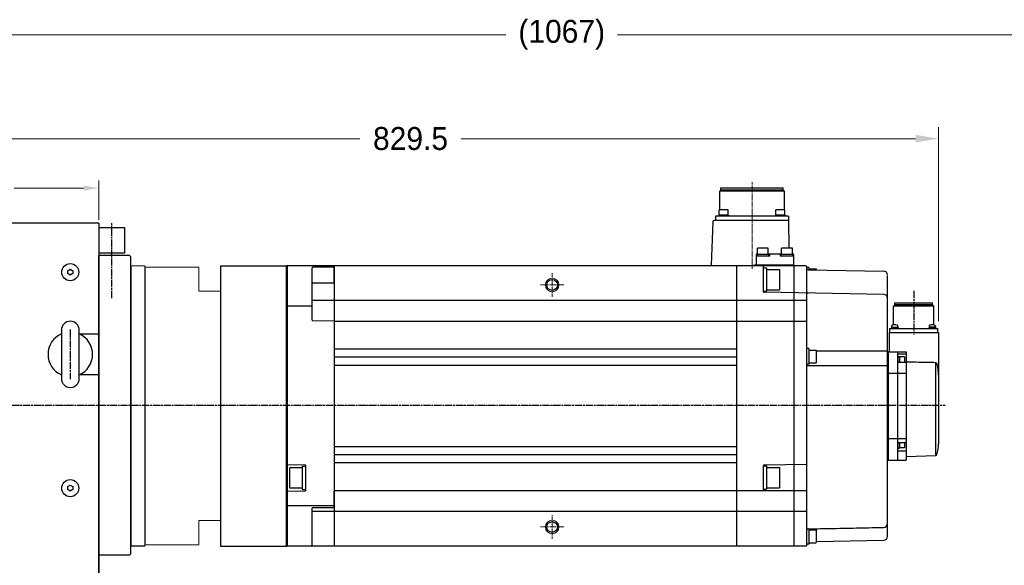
# Model space of a CAD drawing. Header units: millimetres. Extents: x 0 to 3370, y -35 to 2376.
# Tile 4 of 24: x 785 to 1558, y 1209 to 1637. Entities that reach past the tile are written whole.
import ezdxf

# ---------------------------------------------------------------- set-up
doc = ezdxf.new("R2010")
doc.units = ezdxf.units.MM
for name, pattern in [('CENTER', [2, 1.25, -0.25, 0.25, -0.25]), ('CHAIN', [0.3543, 0.2362, -0.0295, 0.0591, -0.0295]), ('DOT', [0.25, 0, -0.25])]:
    doc.linetypes.add(name, pattern=pattern)
for name, color, linetype in [('03__ASM_ALL_CURVES', 7, 'Continuous'), ('08-치수 기호 문자', 3, 'Continuous'), ('1', 1, 'CENTER'), ('7_ALL_FEATURES', 7, 'Continuous'), ('ATA-CENTER', 133, 'CENTER'), ('Involute Gear', 3, 'Continuous')]:
    doc.layers.add(name, color=color, linetype=linetype)
for name, color, linetype, lineweight in [('AM_0', 7, 'Continuous', 50), ('AM_5_Dimension', 6, 'Continuous', 13), ('CENTER', 7, 'CENTER', 18), ('OBJECT', 6, 'Continuous', 25), ('SUNPOU', 5, 'Continuous', 18)]:
    doc.layers.add(name, color=color, linetype=linetype, lineweight=lineweight)
doc.styles.get("Standard").update_dxf_attribs({"font": 'gulim.ttc'})
doc.dimstyles.new('ata_L1', dxfattribs={"dimtxt": 12, "dimasz": 12, "dimexe": 6, "dimexo": 6, "dimgap": 6, "dimtad": 0, "dimtih": 1, "dimtoh": 1, "dimdec": 3, "dimdsep": 46, "dimtxsty": 'Standard', "dimcen": 0, "dimclrd": 252, "dimclre": 252, "dimclrt": 4, "dimadec": 6, "dimazin": 2, "dimtfac": 1, "dimtdec": 6, "dimtofl": 0, "dimtmove": 0, "dimatfit": 3, "dimfxl": 0, "dimtolj": 1, "dimtzin": 0, "dimlwd": 0, "dimlwe": 0, "dimarcsym": 0})
doc.dimstyles.new('ata_L2', dxfattribs={"dimtxt": 18, "dimasz": 18, "dimexe": 9, "dimexo": 9, "dimgap": 9, "dimtad": 0, "dimtih": 1, "dimtoh": 1, "dimdec": 6, "dimdsep": 46, "dimtxsty": 'Standard', "dimcen": 0, "dimclrd": 252, "dimclre": 252, "dimclrt": 4, "dimadec": 6, "dimazin": 2, "dimtfac": 1, "dimtdec": 6, "dimtofl": 0, "dimtmove": 0, "dimatfit": 3, "dimfxl": 0, "dimtolj": 1, "dimtzin": 0, "dimlwd": 0, "dimlwe": 0, "dimarcsym": 0})

# ---------------------------------------------------------------- blocks, each defined once
blk = doc.blocks.new('*D8637')
at = {"color": 252, "lineweight": 0}
for p, q in [((677.15, 1483.31), (677.15, 1511.3)), ((847.15, 1480.31), (847.15, 1511.3)), ((689.15, 1505.3), (743.71, 1505.3)), ((835.15, 1505.3), (780.6, 1505.3))]:
    blk.add_line(p, q, dxfattribs=at)
at = {"color": 252}
for points in [[(689.15, 1507.3), (689.15, 1503.3), (677.15, 1505.3)], [(835.15, 1503.3), (835.15, 1507.3), (847.15, 1505.3)]]:
    blk.add_solid(points, dxfattribs=at)
at = {"layer": 'Defpoints', "color": 0}
for p in [(847.15, 1505.3), (677.15, 1477.31), (847.15, 1474.31)]:
    blk.add_point(p, dxfattribs=at)
at = {"color": 4, "insert": (762.15, 1505.3), "char_height": 12, "attachment_point": 5}
blk.add_mtext('\\A1;170', dxfattribs=at)
blk = doc.blocks.new('*D8264')
at = {"color": 252, "lineweight": 0}
for p, q in [((677.15, 1486.31), (677.15, 1553.1)), ((1506.65, 1400.88), (1506.65, 1553.1)), ((695.15, 1544.1), (1052.01, 1544.1)), ((1488.65, 1544.1), (1131.8, 1544.1))]:
    blk.add_line(p, q, dxfattribs=at)
at = {"color": 252}
for points in [[(695.15, 1547.1), (695.15, 1541.1), (677.15, 1544.1)], [(1488.65, 1541.1), (1488.65, 1547.1), (1506.65, 1544.1)]]:
    blk.add_solid(points, dxfattribs=at)
at = {"layer": 'Defpoints', "color": 0}
for p in [(1506.65, 1544.1), (677.15, 1477.31), (1506.65, 1391.88)]:
    blk.add_point(p, dxfattribs=at)
at = {"color": 4, "insert": (1091.9, 1544.1), "char_height": 18, "attachment_point": 5}
blk.add_mtext('\\A1;829.5', dxfattribs=at)
blk = doc.blocks.new('*D8245')
at = {"color": 252, "lineweight": 0}
for p, q in [((677.15, 1486.31), (677.15, 1634.66)), ((1744.15, 1140.81), (1744.15, 1634.66)), ((695.15, 1625.66), (1166.82, 1625.66)), ((1726.15, 1625.66), (1254.48, 1625.66))]:
    blk.add_line(p, q, dxfattribs=at)
at = {"color": 252}
for points in [[(695.15, 1628.66), (695.15, 1622.66), (677.15, 1625.66)], [(1726.15, 1622.66), (1726.15, 1628.66), (1744.15, 1625.66)]]:
    blk.add_solid(points, dxfattribs=at)
at = {"layer": 'Defpoints', "color": 0}
for p in [(1744.15, 1625.66), (677.15, 1477.31), (1744.15, 1131.81)]:
    blk.add_point(p, dxfattribs=at)
at = {"color": 4, "insert": (1210.65, 1625.66), "char_height": 18, "attachment_point": 5}
blk.add_mtext('\\A1;(1067)', dxfattribs=at)

msp = doc.modelspace()

# ---------------------------------------------------------------- linework, layer by layer
for p, q in [((847.1527826, 1477.812701), (677.6527826, 1477.812701)), ((847.1527826, 1477.812701), (847.1527826, 1477.312701)), ((847.1527826, 1477.312701), (847.1527826, 1219.31232)), ((871.1527826, 1452.31232), (847.1527826, 1452.31232)), ((847.1527826, 1217.31232), (847.1527826, 1452.31232)), ((872.1527826, 1451.31232), (871.1527826, 1452.31232)), ((872.1527826, 1425.31232), (872.1527826, 1451.31232)), ((822.6527826, 1440.4674015), (824.6527826, 1441.6221021)), ((822.6527826, 1438.1580005), (822.6527826, 1440.4674015)), ((824.6527826, 1441.6221021), (826.6527826, 1440.4674015)), ((826.6527826, 1440.4674015), (826.6527826, 1438.1580005)), ((824.6527826, 1437.0032999), (822.6527826, 1438.1580005)), ((826.6527826, 1438.1580005), (824.6527826, 1437.0032999)), ((872.1527826, 1243.31232), (872.1527826, 1425.31232)), ((847.1527826, 1407.312701), (847.1527826, 1135.812701)), ((817.6527826, 1393.812701), (817.6527826, 1355.812701)), ((831.6527826, 1355.812701), (831.6527826, 1393.812701)), ((831.6527826, 1390.812701), (842.1527826, 1390.812701)), ((831.6527826, 1390.812701), (847.1527826, 1390.812701)), ((847.1527826, 1390.812701), (847.1527826, 1358.812701)), ((847.1527826, 1389.312701), (847.6527826, 1389.812701)), ((842.1527826, 1358.812701), (831.6527826, 1358.812701)), ((847.1527826, 1358.812701), (831.6527826, 1358.812701)), ((822.6527826, 1270.9674015), (824.6527826, 1272.1221021)), ((822.6527826, 1268.6580005), (822.6527826, 1270.9674015)), ((824.6527826, 1267.5032999), (822.6527826, 1268.6580005)), ((824.6527826, 1272.1221021), (826.6527826, 1270.9674015)), ((826.6527826, 1268.6580005), (824.6527826, 1267.5032999)), ((826.6527826, 1270.9674015), (826.6527826, 1268.6580005)), ((847.1527826, 950.812701), (847.1527826, 1253.812701)), ((872.1527826, 1218.31232), (872.1527826, 1243.31232)), ((883.1527847, 1224.31232), (872.1527826, 1224.31232)), ((871.1527826, 1217.31232), (847.1527826, 1217.31232)), ((871.1527826, 1217.31232), (872.1527826, 1218.31232))]:
    msp.add_line(p, q)
at = {"color": 7, "linetype": 'Continuous'}
msp.add_line((872.1527826, 1444.31232), (872.1527826, 1224.31232), dxfattribs=at)
msp.add_lwpolyline([(847.1527826, 1474.31232), (867.1527826, 1474.31232), (867.1527826, 1454.31232), (847.1527826, 1454.31232)])
for centre in [(824.6527826, 1439.312701), (824.6527826, 1439.312701), (824.6527826, 1269.812701), (824.6527826, 1269.812701)]:
    msp.add_circle(centre, 6.7)
for centre, radius, start, end in [((824.6527826, 1393.812701), 7, 0, 180), ((824.6527826, 1374.812701), 17.5, 113.5781784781, 246.4218215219), ((824.6527826, 1374.812701), 17.5, 293.5781784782, 66.4218215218), ((824.6527826, 1355.812701), 7, 180, 0)]:
    msp.add_arc(centre, radius, start, end)
at = {"layer": '03__ASM_ALL_CURVES', "color": 2, "linetype": 'DOT'}
msp.add_line((994.6527826, 1434.31232), (994.6527826, 1234.31232), dxfattribs=at)
at = {"layer": '08-치수 기호 문자', "color": 0, "ltscale": 5}
for p, q in [((942.6527826, 1444.31232), (994.6527826, 1444.31232)), ((942.6527826, 1444.31232), (942.6527826, 1224.31232)), ((942.6527826, 1224.31232), (994.6527826, 1224.31232))]:
    msp.add_line(p, q, dxfattribs=at)
at = {"layer": '1', "color": 0, "lineweight": 20}
for p, q in [((872.1527826, 1334.31232), (872.1527826, 1444.31232)), ((883.1527847, 1444.31232), (883.1527847, 1334.31232)), ((872.1527826, 1334.31232), (872.1527826, 1224.31232)), ((883.1527847, 1224.31232), (883.1527847, 1334.31232))]:
    msp.add_line(p, q, dxfattribs=at)
at = {"layer": '1'}
msp.add_line((847.6527826, 1389.812701), (847.1527826, 1389.312701), dxfattribs=at)
at = {"layer": '7_ALL_FEATURES', "color": 7, "linetype": 'Continuous'}
for p, q in [((1335.7437772, 1503.7927707), (1334.7537772, 1502.8027707)), ((1334.7537772, 1488.1627707), (1334.7537772, 1502.8027707)), ((1385.5517472, 1502.8027707), (1334.7537772, 1502.8027707)), ((1335.7437772, 1503.7927707), (1335.7437772, 1505.4123214)), ((1335.7437772, 1505.4123213), (1384.5615558, 1505.4123213)), ((1384.5617472, 1503.7927707), (1335.7437772, 1503.7927707)), ((1384.5617472, 1503.7927707), (1384.5615558, 1505.4123214)), ((1384.5617472, 1503.7927707), (1385.5517472, 1502.8027707)), ((1385.5517472, 1488.1627707), (1385.5517472, 1502.8027707)), ((1334.4277622, 1484.1627707), (1334.4277622, 1488.1627707)), ((1341.4277622, 1488.1627707), (1334.4277622, 1488.1627707)), ((1341.4277622, 1484.1627707), (1341.4277622, 1488.1627707)), ((1378.8777622, 1484.1627707), (1378.8777622, 1488.1627707)), ((1385.8777622, 1488.1627707), (1378.8777622, 1488.1627707)), ((1385.8777622, 1484.1627707), (1385.8777622, 1488.1627707)), ((1329.3190602, 1478.8476702), (1328.130779, 1444.8197506)), ((1388.7527622, 1479.8127707), (1330.3184515, 1479.8127707)), ((1331.5527622, 1483.1627707), (1331.5527622, 1479.8127707)), ((1388.7527622, 1483.1627707), (1331.5527622, 1483.1627707)), ((1388.7527622, 1479.8127707), (1331.5527622, 1479.8127707)), ((1334.1608006, 1484.1627707), (1334.1608006, 1483.1627707)), ((1341.7277622, 1484.1627707), (1334.1608006, 1484.1627707)), ((1341.4277622, 1484.1627707), (1334.4277622, 1484.1627707)), ((1341.7277622, 1484.1627707), (1341.7277622, 1483.1627707)), ((1378.6108006, 1484.1627707), (1378.6108006, 1483.1627707)), ((1386.1777622, 1484.1627707), (1378.6108006, 1484.1627707)), ((1385.8777622, 1484.1627707), (1378.8777622, 1484.1627707)), ((1386.1777622, 1484.1627707), (1386.1777622, 1483.1627707)), ((1388.745265, 1479.6162612), (1389.1206098, 1458.1127707)), ((1388.7527622, 1483.1627707), (1388.7527622, 1479.8127707)), ((1364.4027622, 1453.1127707), (1364.4027622, 1458.1127707)), ((1372.9012983, 1458.1127707), (1364.4042261, 1458.1127707)), ((1372.9027622, 1453.1127707), (1372.9027622, 1458.1127707)), ((1383.4027622, 1453.1127707), (1383.4027622, 1458.1127707)), ((1391.9012983, 1458.1127707), (1383.4042261, 1458.1127707)), ((1391.9027622, 1453.1127707), (1391.9027622, 1458.1127707)), ((1363.6527622, 1445.0127707), (1363.6527622, 1453.3127707)), ((1374.1527622, 1451.8127707), (1363.6527622, 1451.8127707)), ((1373.2527621, 1453.1127707), (1364.0989177, 1453.1127707)), ((1364.0989177, 1451.8127707), (1364.0989177, 1453.1127707)), ((1364.1527622, 1453.8127707), (1364.4027622, 1453.8127707)), ((1372.9027622, 1453.8127707), (1383.4027622, 1453.8127707)), ((1373.2527622, 1451.8127707), (1373.2527622, 1453.1127707)), ((1374.1527622, 1451.8127707), (1374.1527622, 1453.8127707)), ((1382.1527622, 1453.8127707), (1382.1527622, 1451.8127707)), ((1392.6527622, 1451.8127707), (1382.1527622, 1451.8127707)), ((1392.2527621, 1453.1127707), (1383.0989177, 1453.1127707)), ((1383.0989177, 1451.8127707), (1383.0989177, 1453.1127707)), ((1391.9027622, 1453.8127707), (1392.2527621, 1453.8127707)), ((1392.2527622, 1451.8127707), (1392.2527622, 1453.1127707)), ((1392.6527622, 1453.3127707), (1392.6527622, 1445.0127707)), ((994.6527826, 1443.91232), (994.2527826, 1444.31232)), ((994.6527826, 1443.95832), (995.0066807, 1444.3123214)), ((994.6527826, 1443.91232), (994.6527826, 1224.71232)), ((995.0066807, 1444.3123214), (995.0066807, 1289.0749169)), ((1402.152741, 1444.3123213), (995.0066807, 1444.3123213)), ((1014.6527826, 1401.7091323), (1014.6527826, 1442.6543299)), ((1031.6527826, 1443.1543299), (1015.1527826, 1443.1543299)), ((1031.6527826, 1444.3123214), (1031.6527826, 1431.2938185)), ((1032.1527826, 1224.3199823), (1032.1527826, 1444.3123214)), ((1328.3306572, 1444.6127707), (1362.6527831, 1444.6127707)), ((1348.1527474, 1224.3137654), (1348.1527387, 1444.3133724)), ((1392.4527831, 1444.8127707), (1362.5768179, 1444.8127707)), ((1362.6527831, 1444.6127707), (1362.6527831, 1444.8127707)), ((1363.1527579, 1444.3120873), (1363.1527579, 1444.6127706)), ((1369.1527622, 1424.0029866), (1369.1527352, 1443.8113115)), ((1369.1527621, 1443.0029352), (1369.15275, 1442.6702266)), ((1369.1527622, 1442.7260047), (1371.6527622, 1442.7260047)), ((1371.6527622, 1442.7252877), (1371.6527622, 1424.4113188)), ((1371.6527622, 1441.5260047), (1381.6527622, 1441.5260047)), ((1381.6527622, 1441.5260047), (1381.6527622, 1425.5260047)), ((1392.6527622, 1444.589347), (1392.6527622, 1444.6127707)), ((1392.6527622, 1444.589347), (1392.6527697, 1444.3118732)), ((1393.1527622, 1224.312813), (1393.1527568, 1444.3118867)), ((1403.1527622, 1224.8126092), (1403.1527622, 1443.31213)), ((1404.6527622, 1443.1115936), (1403.1527622, 1443.1115936)), ((1404.1353098, 1441.2006029), (1463.7051194, 1440.160808)), ((1404.6527622, 1443.1106242), (1404.6527622, 1441.1915707)), ((1404.6527622, 1442.0115936), (1410.6527622, 1442.0115936)), ((1410.6527622, 1442.0098713), (1410.6527622, 1441.0868403)), ((1466.6527622, 1231.8624783), (1466.6527622, 1436.762164)), ((1031.1527826, 1430.7938185), (1015.1527826, 1430.7938185)), ((1369.1527622, 1424.4113188), (1371.6527622, 1424.4113188)), ((1463.7051194, 1421.8612204), (1369.644036, 1423.5030627)), ((1371.6527622, 1425.5260047), (1381.6527622, 1425.5260047)), ((1403.1527622, 1417.2013094), (1014.6527826, 1417.2013094)), ((1014.6527826, 1412.5719857), (995.0066807, 1412.5719857)), ((1472.2677622, 1413.7123211), (1471.2777622, 1412.7223211)), ((1503.0277622, 1412.7223211), (1471.2777622, 1412.7223211)), ((1471.2777622, 1397.8492544), (1471.2777622, 1412.7223211)), ((1472.2677622, 1415.3123214), (1502.0377622, 1415.3123214)), ((1472.2677622, 1413.7123211), (1472.2677622, 1415.3123211)), ((1502.0377622, 1413.7123211), (1472.2677622, 1413.7123211)), ((1502.0377622, 1413.7123211), (1502.0377622, 1415.3123211)), ((1502.0377622, 1413.7123211), (1503.0277622, 1412.7223211)), ((1503.0277622, 1397.7942344), (1503.0277622, 1412.7223211)), ((994.6527826, 1405.3348516), (994.2527826, 1405.4530257)), ((1032.1527826, 1400.91232), (1015.1440564, 1401.2092084)), ((1032.1527826, 1400.91232), (1403.1527622, 1400.91232)), ((1468.2463549, 1395.0510153), (1506.0591695, 1395.0510153)), ((1468.2463549, 1395.0510153), (1468.2463549, 1391.8751358)), ((1469.6225998, 1395.5010153), (1469.6225998, 1395.0510153)), ((1469.6225998, 1395.5010153), (1474.95629, 1395.5010153)), ((1469.6225998, 1395.0510153), (1474.95629, 1395.0510153)), ((1469.8144449, 1396.7962234), (1469.8144449, 1395.5010153)), ((1469.8144449, 1396.1310153), (1469.8144449, 1396.1310153)), ((1469.8144449, 1396.1310153), (1474.7644449, 1396.1310153)), ((1472.2862469, 1396.1310153), (1471.8394449, 1395.5010153)), ((1472.7362469, 1396.1310153), (1472.292643, 1395.5010153)), ((1474.7644449, 1396.7962234), (1474.7644449, 1395.5010153)), ((1474.7644449, 1396.1310153), (1474.7644449, 1396.1310153)), ((1474.95629, 1395.5010153), (1474.95629, 1395.0510153)), ((1499.055264, 1395.5010153), (1499.055264, 1395.0510153)), ((1504.3889542, 1395.5010153), (1499.055264, 1395.5010153)), ((1504.3889542, 1395.0510153), (1499.055264, 1395.0510153)), ((1499.2471091, 1396.7962234), (1499.2471091, 1395.5010153)), ((1499.2471091, 1396.1310153), (1499.2471091, 1396.1310153)), ((1504.1971091, 1396.1310153), (1499.2471091, 1396.1310153)), ((1501.2753072, 1396.1310153), (1501.7189111, 1395.5010153)), ((1501.7253072, 1396.1310153), (1502.1721091, 1395.5010153)), ((1504.1971091, 1396.7962234), (1504.1971091, 1395.5010153)), ((1504.1971091, 1396.1310153), (1504.1971091, 1396.1310153)), ((1504.3889542, 1395.5010153), (1504.3889542, 1395.0510153)), ((1506.0591695, 1391.8751358), (1506.0591695, 1395.0510153)), ((1467.9467321, 1391.8751358), (1506.6527826, 1391.8751358)), ((1467.9467321, 1391.8751358), (1467.9467321, 1376.8123211)), ((1506.6527826, 1391.8751358), (1506.6527826, 1304.5384515)), ((1348.1527413, 1378.81232), (1032.1527826, 1378.81232)), ((1404.6527622, 1379.3126261), (1403.1527622, 1379.3126261)), ((1404.6527622, 1379.3116567), (1404.6527622, 1367.1589083)), ((1404.6527622, 1378.2126261), (1410.6527622, 1378.2126261)), ((1410.6527622, 1378.2109039), (1410.6527622, 1368.2143484)), ((1410.6527622, 1377.704891), (1466.6527622, 1377.704891)), ((1467.1527622, 1376.8123212), (1466.8527622, 1376.8123212)), ((1467.1527622, 1376.8123211), (1481.3449734, 1376.8123211)), ((1467.1527622, 1376.8123211), (1467.1527622, 1291.8123211)), ((1474.3977372, 1376.8123211), (1474.3977372, 1291.8123211)), ((1481.3449734, 1376.8123211), (1481.3449734, 1291.8123211)), ((1348.1527415, 1372.56232), (1032.1527826, 1372.56232)), ((1474.3977372, 1375.3292279), (1481.3449734, 1375.3292279)), ((1474.8939683, 1373.2546018), (1474.3977372, 1373.2546018)), ((1474.8939683, 1368.5413808), (1474.8939683, 1373.2546018)), ((1474.8939683, 1373.0561093), (1475.8864307, 1373.0561093)), ((1475.8864307, 1373.0561081), (1475.8864307, 1368.5413808)), ((1479.85628, 1372.7583706), (1475.8864307, 1372.7583706)), ((1479.85628, 1372.7583706), (1479.85628, 1368.5413808)), ((1032.1527826, 1366.31232), (1348.1527418, 1366.31232)), ((1404.6527622, 1367.1589083), (1403.1527622, 1367.1589083)), ((1403.1527622, 1366.040614), (1466.6527622, 1366.040614)), ((1404.6527622, 1368.2126261), (1410.6527622, 1368.2126261)), ((1481.3449734, 1368.5413808), (1474.3977372, 1368.5413808)), ((1504.524782, 1295.4232848), (1504.524782, 1368.2782665)), ((1467.1527622, 1359.964214), (1481.3449734, 1359.964214)), ((1467.1527622, 1308.6604281), (1481.3449734, 1308.6604281)), ((1348.1527443, 1302.31232), (1032.1527826, 1302.31232)), ((1474.3977372, 1305.7103384), (1481.3449734, 1305.7103384)), ((1474.8939683, 1300.9971174), (1474.3977372, 1300.9971174)), ((1474.8939683, 1300.9971174), (1474.8939683, 1305.7103384)), ((1475.8864307, 1305.7103384), (1475.8864307, 1301.1956099)), ((1479.85628, 1301.4933486), (1475.8864307, 1301.4933486)), ((1479.85628, 1305.7103384), (1479.85628, 1301.4933486)), ((1348.1527446, 1296.06232), (1032.1527826, 1296.06232)), ((1467.1527622, 1291.8123212), (1466.8527622, 1291.8123212)), ((1467.1527622, 1291.8123211), (1481.3449734, 1291.8123211)), ((1481.3449734, 1298.9491995), (1474.3977372, 1298.9491995)), ((1481.3449734, 1294.6138281), (1504.524782, 1295.4232848)), ((1009.3580183, 1287.8238422), (995.0067287, 1288.0743449)), ((997.1527826, 1269.818697), (997.1527826, 1285.818697)), ((1007.1527826, 1285.818697), (997.1527826, 1285.818697)), ((1007.1527826, 1287.018697), (1009.6527826, 1287.018697)), ((1007.1527826, 1268.7040111), (1007.1527826, 1287.01798)), ((1009.6527826, 1268.1135062), (1009.6527826, 1287.5238879)), ((1032.1527826, 1289.81232), (1348.1527448, 1289.81232)), ((1369.1527622, 1268.2123212), (1369.1527622, 1287.5199884)), ((1369.1527622, 1287.2123013), (1371.6527622, 1287.2123013)), ((1369.644036, 1288.0199122), (1403.1527622, 1288.6048092)), ((1371.6527622, 1287.2115843), (1371.6527622, 1268.8976154)), ((1371.6527622, 1286.0123013), (1381.6527622, 1286.0123013)), ((1381.6527622, 1286.0123013), (1381.6527622, 1270.0123013)), ((1007.1527826, 1269.818697), (997.1527826, 1269.818697)), ((1007.1527826, 1268.7040111), (1009.6527826, 1268.7040111)), ((1369.1527622, 1268.8976154), (1371.6527622, 1268.8976154)), ((1371.6527622, 1270.0123013), (1381.6527622, 1270.0123013)), ((994.6527826, 1263.2897884), (994.2527826, 1263.1716144)), ((995.0067287, 1267.5630492), (1009.3580183, 1267.8135519)), ((995.0067287, 1267.5630492), (995.0067287, 1224.3123193)), ((1031.6527826, 1267.2122438), (1031.6527826, 1254.9616881)), ((1032.1440564, 1267.7121677), (1032.1527826, 1267.71232)), ((1403.1527622, 1267.71232), (1032.1527826, 1267.71232)), ((1031.6527826, 1256.0526543), (995.0066807, 1256.0526543)), ((1014.6527826, 1224.8203856), (1014.6527826, 1253.9616881)), ((1031.1527826, 1254.4616881), (1015.1527826, 1254.4616881)), ((1403.1527622, 1251.4233306), (1014.6527826, 1251.4233306)), ((1404.6527622, 1237.8266308), (1404.6527622, 1225.9584318)), ((1404.6527622, 1237.0121496), (1410.6527622, 1237.0121496)), ((1410.6527622, 1237.0104274), (1410.6527622, 1227.0138719)), ((994.6527826, 1224.66632), (995.0067287, 1224.3123193)), ((1402.6704457, 1224.3123214), (995.0067266, 1224.3123214)), ((1404.6527622, 1225.9584318), (1403.1527622, 1225.9584318)), ((1404.6527622, 1227.0121496), (1410.6527622, 1227.0121496)), ((1410.6527622, 1227.9369029), (1463.7051194, 1228.8629352))]:
    msp.add_line(p, q, dxfattribs=at)
for centre, radius, start, end in [((1330.318451, 1478.8127707), 1, 90, 178), ((1388.5452954, 1479.6127707), 0.2, 0.9999996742, 89.9999813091), ((1388.5452954, 1479.6127707), 0.2, 0.9999996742, 89.9999813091), ((1364.1527622, 1453.3127707), 0.5, 90, 180), ((1392.1527622, 1453.3127707), 0.5, 0, 90), ((1015.1527826, 1442.6543299), 0.5, 90, 180), ((1328.3306572, 1444.8127707), 0.2, 177.9999999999, 270), ((1363.3527579, 1444.6127706), 0.2, 90, 180), ((1363.8527622, 1445.0127707), 0.2, 180, 270), ((1368.6527352, 1443.8113108), 0.5, 0.0000781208, 90.0012125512), ((1392.4527622, 1445.0127707), 0.2, 270, 0), ((1392.4527622, 1444.6127707), 0.2, 0, 90), ((1402.1524355, 1443.3119946), 1.0003268, 0.007752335, 89.9824966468), ((1404.1527622, 1442.2004506), 1, 180, 269.0000000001), ((1463.6527622, 1437.1612649), 3, 0, 89.0000000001), ((1031.1527826, 1431.2938185), 0.5, 270, 0), ((1015.1527826, 1430.2938185), 0.5, 90, 180), ((1369.6527622, 1424.0029866), 0.5, 180, 269.0000000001), ((1404.1527622, 1423.900863), 1, 180, 269.0000000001), ((1463.6527622, 1418.8616773), 3, 0, 89), ((1015.1527826, 1401.7091323), 0.5, 180, 269.0000000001), ((1470.7144449, 1396.7962234), 0.9, 106.9577632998, 180), ((1472.2894449, 1391.6310153), 6.3, 73.0422367, 106.9577632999), ((1473.8644449, 1396.7962234), 0.9, 0, 73.0422367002), ((1500.1471091, 1396.7962234), 0.9, 106.9577633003, 180), ((1501.7221091, 1391.6310153), 6.3, 73.0422367, 106.9577633), ((1503.2971091, 1396.7962234), 0.9, 0, 73.0422366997), ((1466.8527622, 1377.0123212), 0.2, 180, 270), ((1474.8949124, 1312.4464585), 11.2508512, 269.9951922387, 275.0559425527), ((1475.8861705, 1312.4870982), 11.2914883, 267.4822386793, 270.0013198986), ((1480.8486783, 1306.5551199), 0.4962951, 356.9195391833, 359.997424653), ((1476.8779388, 1304.5386593), 29.7748438, 343.6060978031, 359.9996000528), ((1466.8527622, 1291.6123212), 0.2, 90, 180), ((1504.4901455, 1296.4151426), 0.9924623, 271.9999999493, 343.6059399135), ((1009.3527826, 1287.5238879), 0.3, 0, 88.9999999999), ((1369.6527622, 1287.5199884), 0.5, 90.9999999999, 180), ((1009.3527826, 1268.1135062), 0.3, 271.0000000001, 0), ((1032.1527826, 1267.2122438), 0.5, 90.9999999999, 180), ((1368.6527622, 1268.2123212), 0.5, 270, 0), ((1015.1527826, 1253.9616881), 0.5, 90, 180), ((1031.1527826, 1254.9616881), 0.5, 270, 0), ((1404.1527622, 1236.8167692), 1, 91.1105809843, 180), ((1463.6527622, 1241.9660909), 3, 271.1014042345, 0), ((1463.6527622, 1231.8624783), 3, 271, 0), ((1014.1527826, 1224.8203856), 0.5, 269.9987163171, 0), ((1402.6516906, 1224.813042), 0.5010718, 272.1450804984, 359.9505099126)]:
    msp.add_arc(centre, radius, start, end, dxfattribs=at)
for points, start_tangent, end_tangent in [([(1361.6527831, 1445.0162612), (1361.7673821, 1444.9801263), (1361.883088, 1444.9445222), (1362.000047, 1444.9104764), (1362.1184521, 1444.8791309), (1362.2385139, 1444.8518086), (1362.3604332, 1444.8301359), (1362.4843006, 1444.8162612)], (0.9534587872, -0.3015233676), (0.997376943, -0.0723825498)), ([(1362.5768101, 1444.8127707), (1362.5470808, 1444.8131506), (1362.5162475, 1444.8143069), (1362.4843006, 1444.8162612)], (-1, -0.0000007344), (-0.9973769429, 0.0723825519)), ([(1504.524782, 1368.2782665), (1496.8324906, 1368.420335), (1489.1058877, 1368.561992), (1481.3449734, 1368.7032366)], (-0.9998282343, 0.0185338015), (-0.9998356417, 0.0181297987)), ([(1504.524782, 1368.2782665), (1504.6023566, 1368.2733362), (1504.6796304, 1368.2613765), (1504.7561153, 1368.2423536), (1504.8294449, 1368.2170187), (1504.9010192, 1368.1850606), (1504.9715521, 1368.1458729), (1505.0389463, 1368.1003794), (1505.101901, 1368.0496666), (1505.1627652, 1367.9916662), (1505.2212844, 1367.9256637)], (0.9998282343, -0.0185338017), (0.631357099, -0.7754922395)), ([(1505.4422577, 1367.4905904), (1505.4127162, 1367.5861908), (1505.3755784, 1367.6777041), (1505.3309513, 1367.7651942), (1505.2792629, 1367.8480932), (1505.2212844, 1367.9256637)], (-0.2543167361, 0.967120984), (-0.631357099, 0.7754922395)), ([(1506.6527826, 1358.4552066), (1506.6281463, 1359.7476722), (1506.5557086, 1361.0140404), (1506.4394385, 1362.2415574), (1506.2851924, 1363.4202442), (1506.1001396, 1364.5415822), (1505.8923928, 1365.597661), (1505.6703707, 1366.5821835), (1505.4422577, 1367.4905904)], (0, 1), (-0.2543135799, 0.967121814)), ([(994.6527826, 1288.4344663), (994.7549404, 1288.3305424), (994.8802218, 1288.2030744), (994.9972627, 1288.0839776)], (0.7010568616, -0.7131053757), (0.7009092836, -0.7132504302)), ([(995.0067599, 1288.1023594), (995.0067627, 1288.1088761), (995.0067654, 1288.116056), (995.0067678, 1288.1238925), (995.0067702, 1288.1323807), (995.0067723, 1288.1415244), (995.0067742, 1288.1513145), (995.006776, 1288.1617496), (995.0067775, 1288.1728388), (995.0067789, 1288.1845503), (995.00678, 1288.1968632), (995.006781, 1288.2097934), (995.0067817, 1288.2233044), (995.0067822, 1288.2373669), (995.0067825, 1288.2519941), (995.0067826, 1288.2671731), (995.0067825, 1288.282896), (995.0067821, 1288.2991687), (995.0067816, 1288.3159764), (995.0067808, 1288.3333185), (995.0067798, 1288.3512059), (995.0067787, 1288.3695867), (995.0067773, 1288.388432), (995.0067757, 1288.4077655), (995.0067739, 1288.4275311), (995.006772, 1288.4476882), (995.0067698, 1288.4682586), (995.0067675, 1288.4892237), (995.006765, 1288.5105726), (995.0067624, 1288.5323136), (995.0067595, 1288.554428), (995.0067566, 1288.5769161), (995.0067535, 1288.5997892), (995.0067502, 1288.6229814), (995.0067469, 1288.6464609), (995.0067434, 1288.6702556), (995.0067398, 1288.6942947), (995.0067361, 1288.7185319), (995.0067324, 1288.7429955), (995.0067285, 1288.7676602), (995.0067246, 1288.7925121), (995.0067207, 1288.8175621), (995.0067167, 1288.8427885), (995.0067127, 1288.868192), (995.0067086, 1288.8937826), (995.0067046, 1288.9194889), (995.0067005, 1288.9452804), (995.0066965, 1288.9711855), (995.0066925, 1288.9971245), (995.0066885, 1289.023043), (995.0066845, 1289.0489728), (995.0066807, 1289.0749169)], (0.0004814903, 0.9999998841), (-0.0002142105, 0.9999999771)), ([(994.9972627, 1267.5534166), (994.8802218, 1267.4343197), (994.7549404, 1267.3068517), (994.6527826, 1267.2029277)], (-0.7009092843, -0.7132504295), (-0.7010568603, -0.713105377)), ([(1404.1333787, 1237.8165813), (1423.8134583, 1238.1975446), (1444.9933612, 1238.6063535), (1463.710428, 1238.9666452)], (0.999812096, 0.0193848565), (0.9998153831, 0.0192145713))]:
    msp.add_spline(points, degree=3, dxfattribs=dict(at, start_tangent=start_tangent, end_tangent=end_tangent))
at = {"layer": 'AM_0', "ltscale": 0.5}
msp.add_line((994.6527826, 1224.31232), (994.6527826, 1444.31232), dxfattribs=at)
at = {"layer": 'AM_5_Dimension', "color": 0, "lineweight": 20}
for p, q in [((872.1527826, 1444.31232), (883.1527847, 1444.31232)), ((883.1527847, 1443.31232), (883.1527847, 1225.31232))]:
    msp.add_line(p, q, dxfattribs=at)
at = {"layer": 'AM_5_Dimension', "color": 7}
for p, q in [((883.1527847, 1443.31232), (925.6527826, 1443.31232)), ((925.6527826, 1443.31232), (925.6527826, 1424.31232)), ((942.6527826, 1424.31232), (925.6527826, 1424.31232)), ((942.6527826, 1244.31232), (925.6527826, 1244.31232)), ((925.6527826, 1225.31232), (925.6527826, 1244.31232)), ((883.1527847, 1225.31232), (925.6527826, 1225.31232))]:
    msp.add_line(p, q, dxfattribs=at)
at = {"layer": 'AM_5_Dimension', "color": 0, "ltscale": 0.5}
for p, q in [((883.1527847, 1225.31232), (883.1527847, 1443.31232)), ((883.1527847, 1225.31232), (883.1527847, 1443.31232)), ((942.6527826, 1244.31232), (942.6527826, 1424.31232))]:
    msp.add_line(p, q, dxfattribs=at)
at = {"layer": 'ATA-CENTER', "linetype": 'CHAIN', "ltscale": 23.990969}
for p, q in [((857.1527826, 1450.81232), (857.1527826, 1477.81232)), ((857.1527826, 1418.9959157), (857.1527826, 1455.81232)), ((1487.1527826, 1424.5731724), (1487.1527826, 1390.3193284)), ((824.6527826, 1394.312701), (824.6527826, 1355.312701)), ((651.5198028, 1334.81232), (1511.9719385, 1334.81232))]:
    msp.add_line(p, q, dxfattribs=at)
at = {"layer": 'CENTER', "ltscale": 1.5}
for p, q in [((1360.1527826, 1442.0216535), (1360.1527826, 1509.8603732)), ((1203.1527195, 1420.0508212), (1203.1527195, 1438.5738367)), ((1212.4142272, 1429.3123289), (1193.8912118, 1429.3123289)), ((1203.1527416, 1230.0508212), (1203.1527416, 1248.5738367)), ((1212.4142493, 1239.3123289), (1193.8912339, 1239.3123289))]:
    msp.add_line(p, q, dxfattribs=at)
at = {"layer": 'Involute Gear', "color": 0}
msp.add_line((883.1527847, 1443.31232), (883.1527847, 1225.31232), dxfattribs=at)
at = {"layer": 'OBJECT'}
msp.add_line((994.6527826, 1224.66632), (994.6527826, 1443.95832), dxfattribs=at)
for centre in [(1203.1527195, 1429.3123289), (1203.1527416, 1239.3123289)]:
    msp.add_circle(centre, 4.25, dxfattribs=at)
at = {"layer": 'SUNPOU'}
for centre in [(1203.1527195, 1429.3123289), (1203.1527416, 1239.3123289)]:
    msp.add_circle(centre, 5.3125, dxfattribs=at)

# ---------------------------------------------------------------- dimensions: what is measured, and where the dimension line sits
dim = msp.add_linear_dim(base=(1744.1527826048, 1625.6571351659), p1=(677.1527826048, 1477.3127010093), p2=(1744.1527826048, 1131.8127010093), text='(<>)', dimstyle='ata_L2', override={"dimtfill": 0})
dim.commit()
dim.dimension.update_dxf_attribs({"geometry": '*D8245', "text_midpoint": (1210.6527826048, 1625.6571351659)})
dim = msp.add_linear_dim(base=(1506.6527826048, 1544.0993758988), p1=(677.1527826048, 1477.3127010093), p2=(1506.6527826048, 1391.875135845), dimstyle='ata_L2', override={"dimtfill": 0})
dim.commit()
dim.dimension.update_dxf_attribs({"geometry": '*D8264', "text_midpoint": (1091.9027826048, 1544.0993758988)})
dim = msp.add_linear_dim(base=(847.1527826, 1505.3005977), p1=(677.1527826, 1477.312701), p2=(847.1527826, 1474.31232), dimstyle='ata_L1')
dim.commit()
dim.dimension.update_dxf_attribs({"geometry": '*D8637', "text_midpoint": (762.1527826, 1505.3005977)})

doc.saveas('drawing.dxf')
